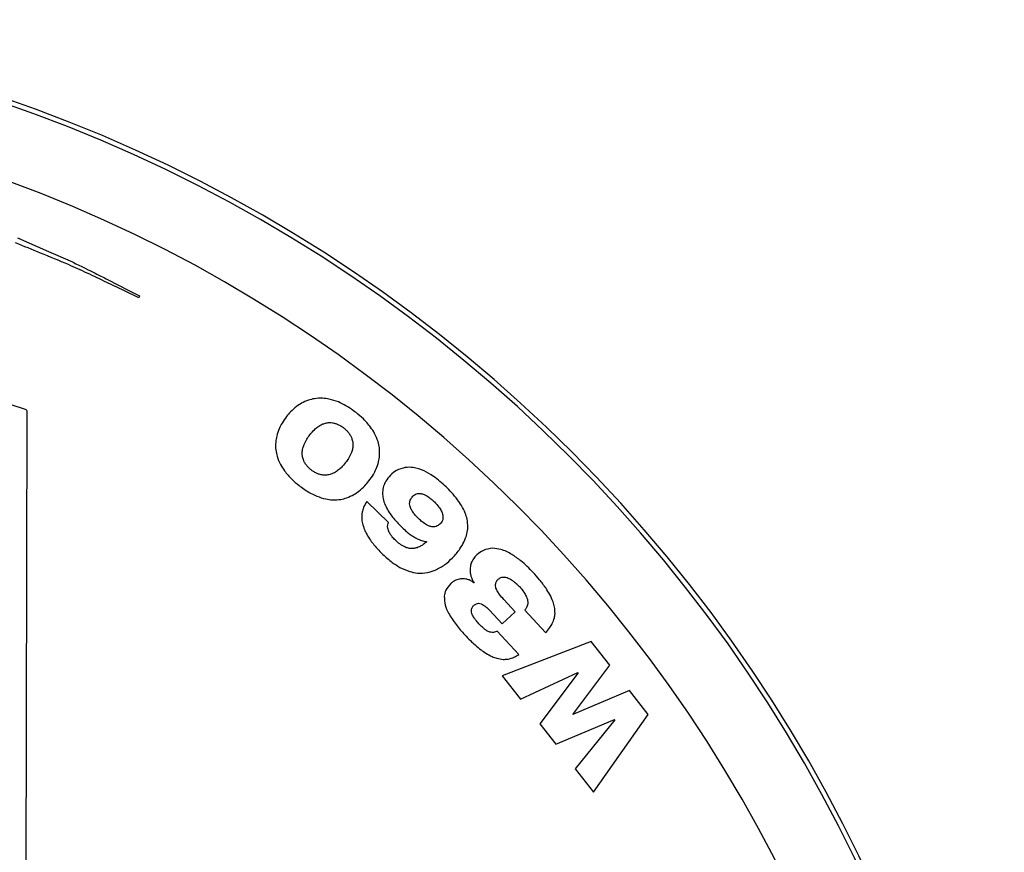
# Model space of a CAD drawing. Header units: millimetres. Extents: x 26 to 136, y 91 to 343.
# Tile 7 of 7: x 99 to 136, y 312 to 343. Entities that reach past the tile are written whole.
import ezdxf

# ---------------------------------------------------------------- set-up
doc = ezdxf.new("R2010")
doc.units = ezdxf.units.MM

msp = doc.modelspace()

# ---------------------------------------------------------------- linework, layer by layer
at = {"color": 7, "linetype": 'Continuous', "lineweight": 25}
for p, q in [((103.833, 332.564), (103.8, 332.497)), ((99.444, 247.383), (99.644, 328.239)), ((113.104, 324.122), (112.297, 324.901)), ((116.291, 321.872), (116.285, 321.866)), ((117.827, 320.791), (117.401, 321.247)), ((116.862, 320.849), (117.339, 320.337)), ((117.339, 320.337), (117.827, 320.791)), ((118.177, 320.849), (118.955, 320.014)), ((117.96, 319.203), (117.155, 320.067)), ((120.654, 319.689), (117.343, 318.405)), ((121.348, 318.8), (120.654, 319.689)), ((119.97, 316.968), (121.348, 318.8)), ((117.343, 318.405), (118.023, 317.536)), ((118.023, 317.536), (120.161, 318.525)), ((120.167, 318.517), (118.74, 316.617)), ((120.161, 318.525), (120.167, 318.517)), ((122.086, 317.855), (119.976, 316.961)), ((122.78, 316.967), (122.086, 317.855)), ((119.976, 316.961), (119.97, 316.968)), ((120.734, 314.065), (122.78, 316.967)), ((118.74, 316.617), (119.337, 315.853)), ((119.337, 315.853), (121.526, 316.778)), ((121.532, 316.77), (120.055, 314.935)), ((121.526, 316.778), (121.532, 316.77)), ((120.055, 314.935), (120.734, 314.065))]:
    msp.add_line(p, q, dxfattribs=at)
at = {"color": 7, "linetype": 'Continuous', "lineweight": 25, "flags": 128}
for points in [[(99.283, 334.728), (100.443, 334.22), (101.246, 333.869)], [(103.8, 332.497), (103.224, 332.771), (102.614, 333.061)], [(102.661, 333.161), (103.405, 332.782), (103.833, 332.564)]]:
    msp.add_lwpolyline(points, dxfattribs=at)
at = {"color": 7, "linetype": 'Continuous', "lineweight": 25}
for centre, radius, start, end in [((81.044, 287.857), 55, 0, 180), ((81.044, 287.857), 54.821, 0, 180), ((81.044, 287.857), 52.139, 0, 180), ((81.007, 272.815), 58.542, 71.50721, 108.20999), ((99.544, 328.239), 0.1, 359.8586, 71.5072)]:
    msp.add_arc(centre, radius, start, end, dxfattribs=at)
for points, knots in [([(101.184, 333.729), (100.836, 333.872), (100.178, 334.143), (99.52, 334.413), (99.21, 334.541)], [0, 0, 0, 0, 0.529125, 1, 1, 1, 1]), ([(101.246, 333.869), (101.532, 333.729), (102.006, 333.497), (102.475, 333.256), (102.661, 333.161)], [0, 0, 0, 0, 0.605428, 1, 1, 1, 1]), ([(102.614, 333.061), (102.37, 333.179), (101.896, 333.408), (101.417, 333.624), (101.184, 333.729)], [0, 0, 0, 0, 0.515048, 1, 1, 1, 1]), ([(110.121, 328.678), (110.032, 328.642), (109.873, 328.579), (109.734, 328.479), (109.673, 328.436)], [0, 0, 0, 0, 0.5596503, 1, 1, 1, 1]), ([(110.643, 328.75), (110.542, 328.749), (110.364, 328.749), (110.194, 328.699), (110.121, 328.678)], [0, 0, 0, 0, 0.56987, 1, 1, 1, 1]), ([(111.236, 328.61), (111.124, 328.652), (110.932, 328.723), (110.728, 328.742), (110.643, 328.75)], [0, 0, 0, 0, 0.583415, 1, 1, 1, 1]), ([(109.673, 328.436), (109.598, 328.374), (109.465, 328.263), (109.355, 328.128), (109.306, 328.068)], [0, 0, 0, 0, 0.556399, 1, 1, 1, 1]), ([(111.893, 328.215), (111.771, 328.306), (111.564, 328.459), (111.331, 328.566), (111.236, 328.61)], [0, 0, 0, 0, 0.591222, 1, 1, 1, 1]), ([(109.306, 328.068), (109.246, 327.988), (109.141, 327.845), (109.065, 327.685), (109.032, 327.615)], [0, 0, 0, 0, 0.563825, 1, 1, 1, 1]), ([(112.434, 327.674), (112.348, 327.778), (112.185, 327.977), (111.987, 328.139), (111.893, 328.215)], [0, 0, 0, 0, 0.52818, 1, 1, 1, 1]), ([(109.032, 327.615), (108.996, 327.524), (108.933, 327.363), (108.91, 327.191), (108.9, 327.115)], [0, 0, 0, 0, 0.560802, 1, 1, 1, 1]), ([(110.175, 327.389), (110.228, 327.453), (110.317, 327.562), (110.427, 327.649), (110.471, 327.684)], [0, 0, 0, 0, 0.5978262, 1, 1, 1, 1]), ([(110.471, 327.684), (110.522, 327.718), (110.61, 327.777), (110.71, 327.808), (110.751, 327.821)], [0, 0, 0, 0, 0.5899067, 1, 1, 1, 1]), ([(110.751, 327.821), (110.801, 327.831), (110.887, 327.848), (110.974, 327.839), (111.012, 327.836)], [0, 0, 0, 0, 0.573503, 1, 1, 1, 1]), ([(111.012, 327.836), (111.057, 327.827), (111.137, 327.811), (111.211, 327.778), (111.243, 327.764)], [0, 0, 0, 0, 0.562168, 1, 1, 1, 1]), ([(111.243, 327.764), (111.283, 327.743), (111.352, 327.706), (111.414, 327.658), (111.441, 327.638)], [0, 0, 0, 0, 0.565999, 1, 1, 1, 1]), ([(111.441, 327.638), (111.475, 327.61), (111.536, 327.56), (111.587, 327.5), (111.609, 327.473)], [0, 0, 0, 0, 0.5526208, 1, 1, 1, 1]), ([(112.714, 327.132), (112.676, 327.235), (112.605, 327.428), (112.489, 327.596), (112.434, 327.674)], [0, 0, 0, 0, 0.535532, 1, 1, 1, 1]), ([(109.959, 327.028), (109.99, 327.095), (110.05, 327.222), (110.135, 327.335), (110.175, 327.389)], [0, 0, 0, 0, 0.522382, 1, 1, 1, 1]), ([(111.609, 327.473), (111.636, 327.437), (111.685, 327.37), (111.717, 327.294), (111.731, 327.26)], [0, 0, 0, 0, 0.555129, 1, 1, 1, 1]), ([(111.731, 327.26), (111.746, 327.214), (111.773, 327.13), (111.776, 327.041), (111.777, 327.001)], [0, 0, 0, 0, 0.545778, 1, 1, 1, 1]), ([(108.9, 327.115), (108.897, 327.017), (108.89, 326.838), (108.933, 326.664), (108.953, 326.586)], [0, 0, 0, 0, 0.549929, 1, 1, 1, 1]), ([(109.889, 326.717), (109.894, 326.774), (109.904, 326.881), (109.941, 326.981), (109.959, 327.028)], [0, 0, 0, 0, 0.530384, 1, 1, 1, 1]), ([(111.777, 327.001), (111.773, 326.946), (111.765, 326.841), (111.73, 326.743), (111.713, 326.697)], [0, 0, 0, 0, 0.532336, 1, 1, 1, 1]), ([(112.77, 326.608), (112.772, 326.705), (112.777, 326.883), (112.733, 327.055), (112.714, 327.132)], [0, 0, 0, 0, 0.548995, 1, 1, 1, 1]), ([(108.953, 326.586), (108.99, 326.483), (109.059, 326.289), (109.176, 326.121), (109.23, 326.042)], [0, 0, 0, 0, 0.536185, 1, 1, 1, 1]), ([(109.933, 326.455), (109.918, 326.501), (109.891, 326.587), (109.89, 326.676), (109.889, 326.717)], [0, 0, 0, 0, 0.544569, 1, 1, 1, 1]), ([(110.055, 326.242), (110.027, 326.279), (109.978, 326.345), (109.947, 326.421), (109.933, 326.455)], [0, 0, 0, 0, 0.555383, 1, 1, 1, 1]), ([(111.713, 326.697), (111.683, 326.632), (111.626, 326.509), (111.545, 326.401), (111.506, 326.349)], [0, 0, 0, 0, 0.524308, 1, 1, 1, 1]), ([(112.643, 326.115), (112.678, 326.204), (112.74, 326.364), (112.761, 326.533), (112.77, 326.608)], [0, 0, 0, 0, 0.559605, 1, 1, 1, 1]), ([(110.222, 326.077), (110.189, 326.105), (110.128, 326.155), (110.077, 326.215), (110.055, 326.242)], [0, 0, 0, 0, 0.552728, 1, 1, 1, 1]), ([(111.506, 326.349), (111.453, 326.284), (111.363, 326.175), (111.253, 326.087), (111.209, 326.052)], [0, 0, 0, 0, 0.5968486, 1, 1, 1, 1]), ([(112.376, 325.67), (112.434, 325.749), (112.537, 325.889), (112.611, 326.046), (112.643, 326.115)], [0, 0, 0, 0, 0.5630844, 1, 1, 1, 1]), ([(113.73, 326.171), (113.615, 326.143), (113.405, 326.091), (113.246, 325.946), (113.175, 325.88)], [0, 0, 0, 0, 0.549114, 1, 1, 1, 1]), ([(114.43, 326.04), (114.296, 326.095), (114.07, 326.187), (113.828, 326.176), (113.73, 326.171)], [0, 0, 0, 0, 0.594718, 1, 1, 1, 1]), ([(109.23, 326.042), (109.316, 325.937), (109.478, 325.738), (109.677, 325.576), (109.771, 325.5)], [0, 0, 0, 0, 0.5283537, 1, 1, 1, 1]), ([(110.422, 325.954), (110.383, 325.974), (110.312, 326.01), (110.249, 326.057), (110.222, 326.077)], [0, 0, 0, 0, 0.566815, 1, 1, 1, 1]), ([(110.658, 325.888), (110.613, 325.895), (110.531, 325.908), (110.455, 325.94), (110.422, 325.954)], [0, 0, 0, 0, 0.563978, 1, 1, 1, 1]), ([(110.924, 325.909), (110.873, 325.898), (110.786, 325.878), (110.696, 325.885), (110.658, 325.888)], [0, 0, 0, 0, 0.574347, 1, 1, 1, 1]), ([(111.209, 326.052), (111.156, 326.016), (111.067, 325.956), (110.966, 325.923), (110.924, 325.909)], [0, 0, 0, 0, 0.589008, 1, 1, 1, 1]), ([(113.175, 325.88), (113.112, 325.809), (113.006, 325.687), (112.946, 325.538), (112.922, 325.477)], [0, 0, 0, 0, 0.589897, 1, 1, 1, 1]), ([(115.249, 325.445), (115.098, 325.584), (114.847, 325.815), (114.548, 325.976), (114.43, 326.04)], [0, 0, 0, 0, 0.60436, 1, 1, 1, 1]), ([(109.771, 325.5), (109.894, 325.409), (110.101, 325.255), (110.335, 325.147), (110.43, 325.102)], [0, 0, 0, 0, 0.5916448, 1, 1, 1, 1]), ([(111.999, 325.289), (112.075, 325.353), (112.212, 325.469), (112.325, 325.608), (112.376, 325.67)], [0, 0, 0, 0, 0.553892, 1, 1, 1, 1]), ([(112.922, 325.477), (112.904, 325.4), (112.871, 325.265), (112.886, 325.126), (112.892, 325.066)], [0, 0, 0, 0, 0.563178, 1, 1, 1, 1]), ([(115.678, 324.968), (115.605, 325.06), (115.471, 325.227), (115.318, 325.377), (115.249, 325.445)], [0, 0, 0, 0, 0.546965, 1, 1, 1, 1]), ([(110.43, 325.102), (110.543, 325.06), (110.735, 324.989), (110.939, 324.971), (111.024, 324.963)], [0, 0, 0, 0, 0.583723, 1, 1, 1, 1]), ([(111.024, 324.963), (111.125, 324.964), (111.304, 324.965), (111.474, 325.017), (111.548, 325.039)], [0, 0, 0, 0, 0.569651, 1, 1, 1, 1]), ([(111.548, 325.039), (111.637, 325.075), (111.798, 325.141), (111.937, 325.244), (111.999, 325.289)], [0, 0, 0, 0, 0.557488, 1, 1, 1, 1]), ([(112.892, 325.066), (112.909, 324.988), (112.94, 324.848), (113.004, 324.719), (113.033, 324.661)], [0, 0, 0, 0, 0.549953, 1, 1, 1, 1]), ([(113.911, 324.95), (113.924, 324.98), (113.949, 325.034), (113.988, 325.077), (114.006, 325.097)], [0, 0, 0, 0, 0.552878, 1, 1, 1, 1]), ([(114.006, 325.097), (114.027, 325.117), (114.065, 325.152), (114.113, 325.173), (114.134, 325.182)], [0, 0, 0, 0, 0.555195, 1, 1, 1, 1]), ([(114.134, 325.182), (114.164, 325.191), (114.222, 325.207), (114.281, 325.2), (114.308, 325.197)], [0, 0, 0, 0, 0.531895, 1, 1, 1, 1]), ([(114.308, 325.197), (114.349, 325.187), (114.427, 325.168), (114.498, 325.128), (114.533, 325.109)], [0, 0, 0, 0, 0.5139047, 1, 1, 1, 1]), ([(114.533, 325.109), (114.583, 325.075), (114.683, 325.009), (114.769, 324.928), (114.812, 324.888)], [0, 0, 0, 0, 0.51261, 1, 1, 1, 1]), ([(112.297, 324.901), (112.25, 324.829), (112.169, 324.704), (112.134, 324.559), (112.12, 324.498)], [0, 0, 0, 0, 0.579078, 1, 1, 1, 1]), ([(113.033, 324.661), (113.075, 324.587), (113.151, 324.453), (113.247, 324.332), (113.29, 324.278)], [0, 0, 0, 0, 0.552052, 1, 1, 1, 1]), ([(113.896, 324.766), (113.892, 324.802), (113.885, 324.865), (113.903, 324.925), (113.911, 324.95)], [0, 0, 0, 0, 0.578491, 1, 1, 1, 1]), ([(113.989, 324.541), (113.964, 324.584), (113.922, 324.654), (113.903, 324.734), (113.896, 324.766)], [0, 0, 0, 0, 0.602331, 1, 1, 1, 1]), ([(114.812, 324.888), (114.873, 324.826), (114.972, 324.725), (115.043, 324.602), (115.071, 324.554)], [0, 0, 0, 0, 0.61079, 1, 1, 1, 1]), ([(115.963, 324.47), (115.92, 324.566), (115.841, 324.741), (115.729, 324.897), (115.678, 324.968)], [0, 0, 0, 0, 0.5463928, 1, 1, 1, 1]), ([(112.12, 324.498), (112.111, 324.421), (112.095, 324.283), (112.12, 324.146), (112.132, 324.086)], [0, 0, 0, 0, 0.557516, 1, 1, 1, 1]), ([(113.29, 324.278), (113.347, 324.21), (113.449, 324.089), (113.562, 323.978), (113.612, 323.929)], [0, 0, 0, 0, 0.561508, 1, 1, 1, 1]), ([(114.22, 324.269), (114.169, 324.32), (114.084, 324.404), (114.016, 324.502), (113.989, 324.541)], [0, 0, 0, 0, 0.606601, 1, 1, 1, 1]), ([(114.518, 324.034), (114.465, 324.069), (114.358, 324.138), (114.266, 324.225), (114.22, 324.269)], [0, 0, 0, 0, 0.504176, 1, 1, 1, 1]), ([(115.133, 324.283), (115.126, 324.241), (115.114, 324.17), (115.068, 324.114), (115.049, 324.091)], [0, 0, 0, 0, 0.575402, 1, 1, 1, 1]), ([(115.071, 324.554), (115.094, 324.502), (115.132, 324.414), (115.133, 324.32), (115.133, 324.283)], [0, 0, 0, 0, 0.606034, 1, 1, 1, 1]), ([(116.058, 323.945), (116.054, 324.045), (116.048, 324.225), (115.989, 324.395), (115.963, 324.47)], [0, 0, 0, 0, 0.556845, 1, 1, 1, 1]), ([(112.132, 324.086), (112.154, 324.008), (112.194, 323.867), (112.262, 323.737), (112.293, 323.679)], [0, 0, 0, 0, 0.54964, 1, 1, 1, 1]), ([(113.074, 323.914), (113.07, 323.954), (113.064, 324.026), (113.092, 324.093), (113.104, 324.122)], [0, 0, 0, 0, 0.560317, 1, 1, 1, 1]), ([(113.167, 323.688), (113.142, 323.729), (113.1, 323.801), (113.082, 323.881), (113.074, 323.914)], [0, 0, 0, 0, 0.586258, 1, 1, 1, 1]), ([(113.612, 323.929), (113.667, 323.878), (113.762, 323.788), (113.866, 323.709), (113.909, 323.675)], [0, 0, 0, 0, 0.577901, 1, 1, 1, 1]), ([(114.747, 323.956), (114.706, 323.963), (114.626, 323.977), (114.554, 324.015), (114.518, 324.034)], [0, 0, 0, 0, 0.506741, 1, 1, 1, 1]), ([(114.918, 323.99), (114.889, 323.978), (114.834, 323.955), (114.774, 323.956), (114.747, 323.956)], [0, 0, 0, 0, 0.537333, 1, 1, 1, 1]), ([(115.049, 324.091), (115.026, 324.069), (114.987, 324.03), (114.939, 324.003), (114.918, 323.99)], [0, 0, 0, 0, 0.559272, 1, 1, 1, 1]), ([(115.914, 323.391), (115.958, 323.494), (116.035, 323.672), (116.051, 323.865), (116.058, 323.945)], [0, 0, 0, 0, 0.579973, 1, 1, 1, 1]), ([(112.293, 323.679), (112.338, 323.604), (112.418, 323.468), (112.516, 323.344), (112.56, 323.289)], [0, 0, 0, 0, 0.552372, 1, 1, 1, 1]), ([(113.362, 323.456), (113.32, 323.498), (113.249, 323.57), (113.191, 323.653), (113.167, 323.688)], [0, 0, 0, 0, 0.58249, 1, 1, 1, 1]), ([(113.909, 323.675), (113.963, 323.638), (114.059, 323.572), (114.162, 323.522), (114.207, 323.5)], [0, 0, 0, 0, 0.569722, 1, 1, 1, 1]), ([(112.56, 323.289), (112.619, 323.219), (112.725, 323.094), (112.842, 322.98), (112.893, 322.929)], [0, 0, 0, 0, 0.559416, 1, 1, 1, 1]), ([(113.71, 323.207), (113.645, 323.242), (113.519, 323.311), (113.413, 323.408), (113.362, 323.456)], [0, 0, 0, 0, 0.5124081, 1, 1, 1, 1]), ([(114.015, 323.148), (113.959, 323.149), (113.853, 323.15), (113.756, 323.189), (113.71, 323.207)], [0, 0, 0, 0, 0.531036, 1, 1, 1, 1]), ([(114.284, 323.227), (114.236, 323.205), (114.15, 323.165), (114.056, 323.153), (114.015, 323.148)], [0, 0, 0, 0, 0.561027, 1, 1, 1, 1]), ([(114.207, 323.5), (114.265, 323.476), (114.368, 323.432), (114.477, 323.408), (114.526, 323.397)], [0, 0, 0, 0, 0.557097, 1, 1, 1, 1]), ([(114.526, 323.397), (114.483, 323.362), (114.406, 323.299), (114.321, 323.249), (114.284, 323.227)], [0, 0, 0, 0, 0.568654, 1, 1, 1, 1]), ([(115.485, 322.802), (115.583, 322.91), (115.749, 323.09), (115.866, 323.305), (115.914, 323.391)], [0, 0, 0, 0, 0.595055, 1, 1, 1, 1]), ([(116.987, 323.157), (116.866, 323.142), (116.643, 323.115), (116.47, 322.974), (116.391, 322.91)], [0, 0, 0, 0, 0.5454448, 1, 1, 1, 1]), ([(117.696, 322.93), (117.563, 323.003), (117.34, 323.126), (117.088, 323.148), (116.987, 323.157)], [0, 0, 0, 0, 0.597424, 1, 1, 1, 1]), ([(112.893, 322.929), (113.007, 322.825), (113.204, 322.644), (113.432, 322.506), (113.528, 322.448)], [0, 0, 0, 0, 0.5791964, 1, 1, 1, 1]), ([(114.839, 322.339), (114.965, 322.404), (115.203, 322.526), (115.395, 322.714), (115.485, 322.802)], [0, 0, 0, 0, 0.52772, 1, 1, 1, 1]), ([(116.391, 322.91), (116.346, 322.863), (116.268, 322.783), (116.219, 322.683), (116.199, 322.642)], [0, 0, 0, 0, 0.5846987, 1, 1, 1, 1]), ([(118.491, 322.257), (118.345, 322.407), (118.102, 322.658), (117.812, 322.852), (117.696, 322.93)], [0, 0, 0, 0, 0.598992, 1, 1, 1, 1]), ([(113.528, 322.448), (113.648, 322.39), (113.856, 322.287), (114.085, 322.252), (114.182, 322.237)], [0, 0, 0, 0, 0.573399, 1, 1, 1, 1]), ([(116.199, 322.642), (116.18, 322.59), (116.147, 322.499), (116.143, 322.403), (116.142, 322.362)], [0, 0, 0, 0, 0.56958, 1, 1, 1, 1]), ([(114.182, 322.237), (114.306, 322.234), (114.532, 322.228), (114.744, 322.305), (114.839, 322.339)], [0, 0, 0, 0, 0.550346, 1, 1, 1, 1]), ([(116.142, 322.362), (116.144, 322.311), (116.147, 322.221), (116.173, 322.134), (116.184, 322.097)], [0, 0, 0, 0, 0.565477, 1, 1, 1, 1]), ([(116.184, 322.097), (116.2, 322.052), (116.229, 321.973), (116.273, 321.902), (116.291, 321.872)], [0, 0, 0, 0, 0.572884, 1, 1, 1, 1]), ([(117.191, 322.003), (117.221, 322.026), (117.273, 322.067), (117.337, 322.079), (117.365, 322.083)], [0, 0, 0, 0, 0.574749, 1, 1, 1, 1]), ([(117.365, 322.083), (117.401, 322.083), (117.469, 322.083), (117.533, 322.059), (117.562, 322.048)], [0, 0, 0, 0, 0.537918, 1, 1, 1, 1]), ([(118.971, 321.668), (118.892, 321.775), (118.743, 321.981), (118.572, 322.168), (118.491, 322.257)], [0, 0, 0, 0, 0.524535, 1, 1, 1, 1]), ([(115.425, 321.845), (115.354, 321.767), (115.228, 321.63), (115.195, 321.449), (115.181, 321.371)], [0, 0, 0, 0, 0.568368, 1, 1, 1, 1]), ([(115.649, 321.984), (115.605, 321.965), (115.524, 321.929), (115.456, 321.871), (115.425, 321.845)], [0, 0, 0, 0, 0.543324, 1, 1, 1, 1]), ([(115.886, 322.023), (115.842, 322.021), (115.761, 322.019), (115.684, 321.995), (115.649, 321.984)], [0, 0, 0, 0, 0.5496484, 1, 1, 1, 1]), ([(116.108, 321.977), (116.068, 321.991), (115.996, 322.016), (115.92, 322.021), (115.886, 322.023)], [0, 0, 0, 0, 0.551529, 1, 1, 1, 1]), ([(116.285, 321.866), (116.255, 321.891), (116.201, 321.936), (116.137, 321.965), (116.108, 321.977)], [0, 0, 0, 0, 0.550135, 1, 1, 1, 1]), ([(117.09, 321.813), (117.099, 321.852), (117.115, 321.925), (117.167, 321.978), (117.191, 322.003)], [0, 0, 0, 0, 0.537438, 1, 1, 1, 1]), ([(117.155, 321.568), (117.131, 321.615), (117.092, 321.693), (117.09, 321.779), (117.09, 321.813)], [0, 0, 0, 0, 0.610147, 1, 1, 1, 1]), ([(117.562, 322.048), (117.602, 322.029), (117.676, 321.993), (117.742, 321.944), (117.773, 321.922)], [0, 0, 0, 0, 0.537683, 1, 1, 1, 1]), ([(117.773, 321.922), (117.813, 321.889), (117.886, 321.828), (117.951, 321.76), (117.981, 321.729)], [0, 0, 0, 0, 0.545876, 1, 1, 1, 1]), ([(117.981, 321.729), (118.04, 321.663), (118.136, 321.555), (118.205, 321.427), (118.232, 321.377)], [0, 0, 0, 0, 0.6075045, 1, 1, 1, 1]), ([(115.181, 321.371), (115.185, 321.258), (115.194, 321.038), (115.291, 320.839), (115.339, 320.742)], [0, 0, 0, 0, 0.509484, 1, 1, 1, 1]), ([(117.401, 321.247), (117.345, 321.309), (117.254, 321.409), (117.183, 321.524), (117.155, 321.568)], [0, 0, 0, 0, 0.61493, 1, 1, 1, 1]), ([(118.232, 321.377), (118.255, 321.321), (118.294, 321.227), (118.291, 321.126), (118.289, 321.085)], [0, 0, 0, 0, 0.595535, 1, 1, 1, 1]), ([(119.235, 321.165), (119.197, 321.258), (119.125, 321.433), (119.02, 321.592), (118.971, 321.668)], [0, 0, 0, 0, 0.5243488, 1, 1, 1, 1]), ([(116.192, 320.83), (116.196, 320.87), (116.204, 320.946), (116.255, 321.001), (116.279, 321.027)], [0, 0, 0, 0, 0.5355747, 1, 1, 1, 1]), ([(116.279, 321.027), (116.31, 321.053), (116.363, 321.097), (116.43, 321.107), (116.457, 321.111)], [0, 0, 0, 0, 0.597333, 1, 1, 1, 1]), ([(116.457, 321.111), (116.493, 321.106), (116.561, 321.097), (116.619, 321.06), (116.647, 321.042)], [0, 0, 0, 0, 0.5202056, 1, 1, 1, 1]), ([(116.647, 321.042), (116.686, 321.012), (116.763, 320.953), (116.83, 320.883), (116.862, 320.849)], [0, 0, 0, 0, 0.517143, 1, 1, 1, 1]), ([(118.289, 321.085), (118.279, 321.037), (118.259, 320.949), (118.202, 320.88), (118.177, 320.849)], [0, 0, 0, 0, 0.549928, 1, 1, 1, 1]), ([(119.307, 320.734), (119.305, 320.812), (119.302, 320.96), (119.256, 321.1), (119.235, 321.165)], [0, 0, 0, 0, 0.533585, 1, 1, 1, 1]), ([(115.339, 320.742), (115.428, 320.596), (115.603, 320.309), (115.829, 320.06), (115.941, 319.938)], [0, 0, 0, 0, 0.507484, 1, 1, 1, 1]), ([(116.273, 320.598), (116.249, 320.641), (116.207, 320.714), (116.196, 320.796), (116.192, 320.83)], [0, 0, 0, 0, 0.594098, 1, 1, 1, 1]), ([(116.471, 320.347), (116.429, 320.393), (116.357, 320.472), (116.298, 320.561), (116.273, 320.598)], [0, 0, 0, 0, 0.585405, 1, 1, 1, 1]), ([(119.206, 320.355), (119.236, 320.423), (119.289, 320.544), (119.301, 320.676), (119.307, 320.734)], [0, 0, 0, 0, 0.5580997, 1, 1, 1, 1]), ([(116.693, 320.136), (116.652, 320.171), (116.573, 320.237), (116.503, 320.312), (116.471, 320.347)], [0, 0, 0, 0, 0.533457, 1, 1, 1, 1]), ([(118.955, 320.014), (119.011, 320.074), (119.107, 320.179), (119.177, 320.303), (119.206, 320.355)], [0, 0, 0, 0, 0.576502, 1, 1, 1, 1]), ([(115.941, 319.938), (116.011, 319.864), (116.136, 319.732), (116.269, 319.61), (116.327, 319.557)], [0, 0, 0, 0, 0.564979, 1, 1, 1, 1]), ([(116.913, 320.028), (116.871, 320.041), (116.791, 320.064), (116.724, 320.113), (116.693, 320.136)], [0, 0, 0, 0, 0.536747, 1, 1, 1, 1]), ([(117.155, 320.067), (117.109, 320.048), (117.031, 320.016), (116.948, 320.025), (116.913, 320.028)], [0, 0, 0, 0, 0.588043, 1, 1, 1, 1]), ([(116.327, 319.557), (116.401, 319.494), (116.53, 319.383), (116.671, 319.289), (116.732, 319.249)], [0, 0, 0, 0, 0.571886, 1, 1, 1, 1]), ([(116.732, 319.249), (116.807, 319.204), (116.939, 319.127), (117.084, 319.079), (117.145, 319.058)], [0, 0, 0, 0, 0.574493, 1, 1, 1, 1]), ([(117.557, 319.028), (117.635, 319.047), (117.78, 319.081), (117.903, 319.165), (117.96, 319.203)], [0, 0, 0, 0, 0.5381479, 1, 1, 1, 1]), ([(117.145, 319.058), (117.222, 319.04), (117.358, 319.008), (117.497, 319.022), (117.557, 319.028)], [0, 0, 0, 0, 0.564796, 1, 1, 1, 1])]:
    msp.add_open_spline(points, degree=3, knots=knots, dxfattribs=at)

doc.saveas('drawing.dxf')
